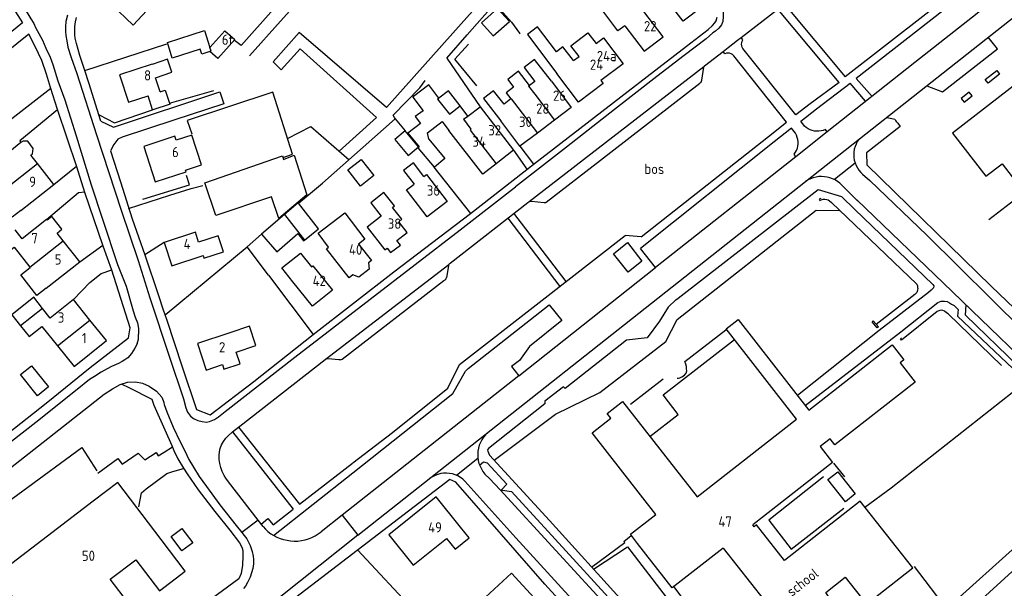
# Model space of a CAD drawing. Header units: metres. Extents: x 233874 to 239264, y 443832 to 448222.
# Tile 35 of 198: x 235202 to 235442, y 444626 to 444764. Entities that reach past the tile are written whole.
import ezdxf

# ---------------------------------------------------------------- set-up
doc = ezdxf.new("R2010")
doc.units = ezdxf.units.M
doc.header["$MEASUREMENT"] = 0
for name, color, linetype in [('BIJGEBOUW', 4, 'Continuous'), ('DAKRAND', 4, 'Continuous'), ('DAKRAND-BYG', 4, 'Continuous'), ('FUNKTIEAAND', 253, 'Continuous'), ('HEG', 253, 'Continuous'), ('HEK', 253, 'Continuous'), ('HOOFDGEBOUW', 4, 'Continuous'), ('HUISNUMMER', 253, 'Continuous'), ('KANTVERH', 253, 'Continuous'), ('MUUR', 253, 'Continuous'), ('OVLIJNOBJ', 253, 'Continuous'), ('RASTER', 253, 'Continuous'), ('TUSSENMUUR', 253, 'Continuous')]:
    doc.layers.add(name, color=color, linetype=linetype)
doc.styles.get("Standard").update_dxf_attribs({"font": 'iso.shx'})

msp = doc.modelspace()

# ---------------------------------------------------------------- linework, layer by layer
at = {"layer": 'BIJGEBOUW'}
msp.add_lwpolyline([(235208.77, 444675.09), (235206.07, 444672.85), (235201.95, 444678.08), (235204.59, 444680.18), (235208.77, 444675.09)], dxfattribs=at)
at = {"layer": 'DAKRAND'}
for p, q in [((235234.12, 444742.57), (235233.01, 444745.93)), ((235310.9, 444741.01), (235309.04, 444743.48))]:
    msp.add_line(p, q, dxfattribs=at)
for points in [[(235349.17, 444762.98), (235347.46, 444761.75), (235343.06, 444767.65), (235346.65, 444770.49), (235348.43, 444769.9), (235349.37, 444770.68)], [(235336.67, 444754.52), (235334.11, 444757.89), (235332.5, 444756.67), (235327.9, 444762.73), (235325.43, 444760.85), (235332.59, 444751.42)], [(235338.02, 444755.54), (235336.06, 444758.13), (235340.21, 444761.28), (235342.17, 444758.69)], [(235331.32, 444749.49), (235327.16, 444754.81), (235324.65, 444752.85), (235327.28, 444749.47), (235325.99, 444748.46)], [(235325.99, 444748.46), (235323.29, 444751.92), (235320.67, 444749.88), (235322.07, 444748.08), (235320.26, 444746.66), (235321.4, 444745.2)], [(235303.89, 444745.41), (235301.45, 444748.65), (235297.69, 444745.82)], [(235235.95, 444746.91), (235237.22, 444747.33), (235238.27, 444744.17)], [(235297.52, 444745.63), (235300.02, 444742.31), (235298.12, 444740.88), (235299.4, 444739.18), (235296.3, 444736.85), (235299.11, 444733.48)], [(235297.69, 444745.82), (235297.49, 444745.67), (235297.52, 444745.63)], [(235309.04, 444743.48), (235306.25, 444747.19), (235303.89, 444745.41)], [(235321.4, 444745.2), (235319.75, 444743.91), (235317.19, 444747.19), (235314.73, 444745.27), (235318.97, 444739.84)], [(235238.27, 444744.17), (235238.36, 444743.91), (235234.15, 444742.51), (235234.12, 444742.57)], [(235301.42, 444735.41), (235301.09, 444736.94), (235304.69, 444739.65), (235306.29, 444737.53)], [(235204.45, 444731.52), (235204.89, 444731.84), (235205.04, 444733.13), (235203.75, 444734.86), (235202.54, 444734.92), (235202.05, 444734.56)], [(235300.24, 444726.27), (235297.71, 444729.59), (235295.29, 444727.75), (235297.82, 444724.43)], [(235292.61, 444718.77), (235293.06, 444719.12), (235290.48, 444722.4), (235287.28, 444719.9), (235289.85, 444716.62)], [(235202.04, 444718.05), (235199.93, 444716.39), (235197.65, 444719.29), (235199.75, 444720.95)], [(235210.84, 444712.52), (235212.03, 444713.47), (235209.55, 444716.55), (235208.41, 444715.63)], [(235277.01, 444709.06), (235274.44, 444712.45), (235280.99, 444717.41), (235285.86, 444710.99), (235284.33, 444709.83)], [(235246.41, 444707.01), (235246.62, 444706.38), (235251.41, 444707.94), (235250.13, 444711.87), (235245.34, 444710.3)], [(235268.32, 444700.66), (235265.64, 444704.02), (235270.14, 444707.62), (235272.82, 444704.27)], [(235208.19, 444699.1), (235205.89, 444697.31), (235201.98, 444702.32), (235204.28, 444704.11)], [(235254.48, 444683.53), (235259.29, 444685.15), (235257.71, 444689.86), (235252.9, 444688.24)], [(235305.7, 444638.13), (235307.82, 444635.5), (235311.26, 444638.27), (235309.14, 444640.9)]]:
    msp.add_lwpolyline(points, dxfattribs=at)
at = {"layer": 'DAKRAND-BYG'}
for p, q in [((235269.55, 444719.89), (235266.27, 444717.05)), ((235269.63, 444719.78), (235269.55, 444719.89))]:
    msp.add_line(p, q, dxfattribs=at)
for points in [[(235317.14, 444760.54), (235321.05, 444764.02), (235318.19, 444767.24), (235314.27, 444763.76), (235317.14, 444760.54)], [(235237.71, 444758.95), (235246.78, 444761.82), (235248.08, 444757.7)], [(235248.08, 444757.7), (235251.74, 444761.8), (235254.16, 444759.65), (235250.02, 444755), (235248.1, 444756.71)], [(235248.1, 444756.71), (235246.11, 444756.08), (235245.73, 444757.28), (235238.92, 444755.12), (235237.71, 444758.95)], [(235298.88, 444733.48), (235295.68, 444737.38), (235293.17, 444735.31), (235296.36, 444731.41), (235298.88, 444733.48)], [(235263.05, 444721.33), (235249.55, 444716.78), (235246.88, 444724.79), (235265.77, 444731.29), (235266.05, 444730.46)], [(235266.05, 444730.46), (235268.61, 444731.47), (235271.66, 444721.84), (235264.91, 444716.1), (235263.05, 444721.33)], [(235284.78, 444723.97), (235281.7, 444727.91), (235284.94, 444730.44), (235288.01, 444726.5), (235284.78, 444723.97)], [(235271.13, 444710.81), (235274.56, 444713.52), (235269.63, 444719.78)], [(235266.27, 444717.05), (235260.68, 444712.23), (235264.38, 444707.94), (235269.54, 444712.4), (235270.92, 444710.65), (235271.13, 444710.81)], [(235402.94, 444647.07), (235398.67, 444652.5), (235401.08, 444654.39), (235405.35, 444648.97), (235402.94, 444647.07)], [(235241.25, 444640.59), (235243.89, 444637.06), (235241.25, 444635.09), (235238.61, 444638.62), (235241.25, 444640.59)]]:
    msp.add_lwpolyline(points, dxfattribs=at)
at = {"layer": 'HEG'}
for p, q in [((235217.59, 444752.13), (235237.56, 444758.62)), ((235238.27, 444744.17), (235249.03, 444747.25)), ((235269.63, 444719.78), (235275.54, 444724.68)), ((235237.14, 444692.58), (235257.18, 444709.2)), ((235262.4, 444702.22), (235273.28, 444687.84))]:
    msp.add_line(p, q, dxfattribs=at)
for points in [[(235313.16, 444748.38), (235307.8, 444754.85), (235311.09, 444758.56)], [(235231.73, 444720.75), (235243.08, 444724.29), (235242.37, 444726.56)], [(235284.06, 444635.39), (235298.43, 444619.9), (235314.55, 444603.04), (235312.81, 444601.55)]]:
    msp.add_lwpolyline(points, dxfattribs=at)
at = {"layer": 'HEK'}
msp.add_lwpolyline([(235188, 444639.17), (235216.87, 444660.29), (235220.55, 444654.56)], dxfattribs=at)
at = {"layer": 'HOOFDGEBOUW'}
for p, q in [((235358.52, 444760.35), (235353.78, 444766.52)), ((235342.17, 444758.69), (235343.98, 444760.07)), ((235343.98, 444760.07), (235348.78, 444753.72)), ((235336.67, 444754.52), (235338.02, 444755.54)), ((235331.32, 444749.49), (235336.14, 444743.1)), ((235310.9, 444741.01), (235313.9, 444743.26)), ((235313.9, 444743.26), (235322.09, 444732.7)), ((235336.14, 444743.1), (235332.05, 444740.01)), ((235332.05, 444740.01), (235327.88, 444736.87)), ((235206.06, 444729.47), (235204.45, 444731.52)), ((235322.09, 444732.7), (235317.81, 444729.38)), ((235300.24, 444726.27), (235300.89, 444726.77)), ((235300.89, 444726.77), (235305.89, 444720.22)), ((235212.35, 444710.59), (235210.84, 444712.52)), ((235245.34, 444710.3), (235244.55, 444712.72)), ((235284.33, 444709.83), (235287.42, 444705.82)), ((235238.81, 444704.53), (235246.41, 444707.01)), ((235272.82, 444704.27), (235273.16, 444704.54)), ((235273.16, 444704.54), (235277.92, 444698.58)), ((235287.42, 444705.82), (235286.73, 444705.28)), ((235204.19, 444704.22), (235204.28, 444704.11)), ((235273.08, 444694.71), (235268.32, 444700.66)), ((235277.92, 444698.58), (235273.08, 444694.71)), ((235222.85, 444686.32), (235218.84, 444691.33)), ((235350.54, 444639.15), (235356.71, 444643.98)), ((235242.08, 444630.15), (235236.21, 444637.85)), ((235352.27, 444636.92), (235350.54, 444639.15))]:
    msp.add_line(p, q, dxfattribs=at)
for points in [[(235368, 444767.63), (235363.4, 444764.11), (235356.34, 444773.34), (235360.94, 444776.86), (235368, 444767.63)], [(235233.92, 444770.65), (235229.95, 444774.4), (235224.07, 444768.17), (235229.38, 444763.16), (235233.8, 444767.84)], [(235349.17, 444762.98), (235353.9, 444756.81), (235358.52, 444760.35)], [(235463.24, 444745.43), (235453.79, 444757.62), (235444.87, 444750.7), (235445.64, 444749.71), (235429.01, 444736.82), (235437.14, 444726.34), (235441.1, 444729.41), (235446.27, 444722.73), (235456.6, 444730.73), (235456.91, 444730.68), (235462.66, 444735.14), (235459.69, 444738.96), (235462.29, 444740.97), (235460.49, 444743.29), (235463.24, 444745.43)], [(235235.95, 444746.91), (235234.8, 444750.36), (235238.78, 444751.68), (235237.73, 444754.84), (235234.04, 444753.61), (235234.02, 444753.66), (235226.07, 444751.02), (235228.28, 444744.36), (235233.01, 444745.93)], [(235348.78, 444753.72), (235343.38, 444749.64), (235343.89, 444748.96), (235337.88, 444744.42), (235332.59, 444751.42)], [(235327.88, 444736.87), (235323.64, 444733.66), (235318.97, 444739.84)], [(235246, 444729.11), (235243.66, 444736.35), (235239.86, 444735.13), (235239.56, 444736.08), (235231.96, 444733.63), (235234.75, 444724.99), (235242.29, 444727.43), (235242.15, 444727.87), (235246, 444729.11)], [(235317.81, 444729.38), (235314.57, 444726.86), (235306.29, 444737.53)], [(235202.05, 444734.56), (235196.53, 444730.22), (235194.67, 444732.58)], [(235301.42, 444735.41), (235305.35, 444730.7), (235302.79, 444728.57), (235298.86, 444733.28), (235299.11, 444733.48)], [(235202.04, 444718.05), (235210.07, 444724.38), (235206.06, 444729.47)], [(235305.89, 444720.22), (235301.01, 444716.5), (235296.02, 444723.05), (235297.82, 444724.43)], [(235289.85, 444716.62), (235286.41, 444713.93), (235290.71, 444708.43), (235291.25, 444708.85)], [(235293.64, 444710.72), (235296.16, 444712.69), (235294.13, 444715.29), (235294.88, 444715.87), (235292.61, 444718.77)], [(235208.41, 444715.63), (235208.29, 444715.78), (235202.34, 444711.14), (235200.64, 444713.31)], [(235244.55, 444712.72), (235236.95, 444710.24), (235238.81, 444704.53)], [(235208.19, 444699.1), (235216.35, 444705.47), (235212.35, 444710.59)], [(235291.25, 444708.85), (235292.08, 444707.76), (235294.49, 444709.6), (235293.64, 444710.72)], [(235195.45, 444709.19), (235197.4, 444706.69), (235200.42, 444709.05), (235204.19, 444704.22)], [(235282.9, 444702.33), (235281.98, 444701.62), (235276.53, 444708.68), (235277.01, 444709.06)], [(235286.73, 444705.28), (235286.89, 444703.72), (235284.36, 444701.76), (235282.9, 444702.33)], [(235207.3, 444694.16), (235205.14, 444696.86), (235199.8, 444692.59), (235201.93, 444689.93)], [(235218.84, 444691.33), (235214.83, 444696.34), (235209.17, 444691.82), (235207.3, 444694.16)], [(235356.71, 444643.98), (235341.19, 444663.84), (235345.78, 444667.43), (235344.9, 444668.56), (235348.64, 444671.49), (235366.82, 444648.23), (235391.04, 444667.17), (235373.85, 444689.16), (235376.77, 444691.44), (235393.99, 444669.41), (235414.32, 444685.3), (235417.19, 444681.63), (235416.26, 444680.89), (235419.9, 444676.23), (235400.35, 444660.95), (235399.2, 444662.42), (235396.77, 444660.53), (235399.82, 444656.63), (235380.35, 444641.41)], [(235201.93, 444689.93), (235204.04, 444687.3), (235207.14, 444689.79), (235210.96, 444685.02)], [(235252.9, 444688.24), (235245.02, 444685.6), (235247.18, 444679.15), (235251.12, 444680.47), (235251.49, 444679.36), (235255.44, 444680.69), (235254.48, 444683.53)], [(235210.96, 444685.02), (235214.97, 444680.01), (235222.85, 444686.32)], [(235236.21, 444637.85), (235225.64, 444651.73), (235219.66, 444647.18)], [(235219.66, 444647.18), (235195.95, 444629.11), (235206.62, 444615.1), (235217.65, 444623.51), (235222.09, 444617.68), (235228.22, 444622.36), (235223.79, 444628.18), (235230.03, 444632.94), (235235.8, 444625.36), (235242.08, 444630.15)], [(235309.14, 444640.9), (235303.23, 444648.24), (235291.72, 444638.97), (235297.63, 444631.63), (235305.7, 444638.13)], [(235373.14, 444635.78), (235383.15, 444623.06), (235372.11, 444614.37), (235374.87, 444610.86), (235375.87, 444611.65), (235379.52, 444607.02), (235399.59, 444622.8), (235398.14, 444624.92), (235402.9, 444628.66), (235408.07, 444622.09), (235419.33, 444630.95), (235406.52, 444647.23), (235388.13, 444632.76), (235381.29, 444641.46), (235380.68, 444640.99), (235380.35, 444641.41)], [(235373.14, 444635.78), (235360.74, 444626.09), (235352.27, 444636.92)], [(235327.12, 444623.69), (235321.59, 444629.68), (235312.05, 444620.87), (235317.58, 444614.89)]]:
    msp.add_lwpolyline(points, dxfattribs=at)
at = {"layer": 'KANTVERH'}
for p, q in [((235493.76, 444812.44), (235419.89, 444754.05)), ((235407.95, 444736.71), (235488.98, 444800.7)), ((235377.52, 444760.14), (235386.45, 444767.05)), ((235401.4, 444749.18), (235386.45, 444767.05)), ((235388.07, 444768.3), (235402.91, 444750.61)), ((235376.65, 444759.47), (235377.52, 444760.14)), ((235377.95, 444759.57), (235377.52, 444760.14)), ((235373.14, 444756.76), (235374.37, 444757.71)), ((235374.37, 444757.71), (235376.65, 444759.47)), ((235305.82, 444755.11), (235313.9, 444743.26)), ((235373.56, 444756.2), (235373.14, 444756.76)), ((235325.91, 444720.19), (235368.47, 444753.08)), ((235419.89, 444754.05), (235398.5, 444737.16)), ((235198.39, 444739.3), (235209.31, 444747.82)), ((235407.84, 444744.67), (235404.11, 444749.04)), ((235284.16, 444638.9), (235407.95, 444736.71)), ((235398.5, 444737.16), (235390.85, 444731.12)), ((235398.5, 444737.16), (235398.05, 444737.71)), ((235323.64, 444733.66), (235326.92, 444729.3)), ((235322.09, 444732.7), (235325.31, 444728.04)), ((235390.85, 444731.12), (235356.62, 444704.1)), ((235390.85, 444731.12), (235390.47, 444731.74)), ((235210.07, 444724.38), (235215.58, 444728.84)), ((235405.31, 444729.54), (235400.26, 444725.54)), ((235401.58, 444724.66), (235405.87, 444720.4)), ((235334.91, 444700.71), (235322.17, 444717.34)), ((235320.64, 444716.15), (235333.36, 444699.5)), ((235353.17, 444711.59), (235349.24, 444711.93)), ((235216.35, 444705.47), (235221.99, 444709.57)), ((235346.42, 444707.49), (235349.81, 444710.19)), ((235349.81, 444710.19), (235353.35, 444705.69)), ((235349.99, 444702.99), (235346.42, 444707.49)), ((235356.62, 444704.1), (235353.04, 444708.78)), ((235353.35, 444705.69), (235349.99, 444702.99)), ((235323.33, 444677.75), (235356.62, 444704.1)), ((235330.77, 444695.02), (235333.82, 444691.2)), ((235361.61, 444696.23), (235359.74, 444694.44)), ((235359.74, 444694.44), (235357.61, 444691.09)), ((235333.82, 444691.2), (235325.97, 444684.89)), ((235357.61, 444691.09), (235354.67, 444687.03)), ((235349.56, 444686.39), (235334.66, 444674.62)), ((235354.67, 444687.03), (235349.56, 444686.39)), ((235325.97, 444684.89), (235323.5, 444681.49)), ((235323.5, 444681.49), (235321.58, 444679.98)), ((235321.58, 444679.98), (235323.33, 444677.75)), ((235323.33, 444677.75), (235280.33, 444643.77)), ((235334.24, 444675.07), (235329.66, 444671.6)), ((235334.66, 444674.62), (235334.24, 444675.07)), ((235253.56, 444664.07), (235255.08, 444665.24)), ((235253.56, 444664.07), (235268.38, 444645.24)), ((235255.08, 444665.24), (235269.93, 444646.46)), ((235308.14, 444653.52), (235313.39, 444657.67)), ((235313.79, 444656.01), (235314.72, 444656.78)), ((235314.72, 444656.78), (235315.64, 444656.53)), ((235315.64, 444656.53), (235320.44, 444651.34)), ((235269.93, 444646.46), (235282.79, 444656.49)), ((235320.44, 444651.34), (235319.17, 444649.94)), ((235259.82, 444642.59), (235255.83, 444639.6)), ((235261.02, 444641.03), (235259.82, 444642.59)), ((235280.33, 444643.77), (235275.2, 444639.74)), ((235280.33, 444643.77), (235284.16, 444638.9)), ((235284.16, 444638.9), (235251.86, 444613.33))]:
    msp.add_line(p, q, dxfattribs=at)
for points in [[(235157.2, 444824.17), (235163.46, 444818.3), (235165.98, 444816.07), (235167.08, 444814.64), (235168.61, 444812.53), (235170.09, 444810.2), (235172.58, 444806.8), (235176.15, 444801.76), (235180.51, 444795.63), (235182.52, 444792.89), (235186.12, 444787.84), (235189.92, 444782.43), (235193.35, 444777.49), (235194.78, 444775.5), (235197.23, 444772.11), (235199.6, 444768.2), (235202.45, 444763.76), (235195.05, 444757.76), (235194.88, 444758)], [(235494.97, 444820.12), (235459.66, 444792.49), (235405.57, 444750.13), (235409.47, 444745.82)], [(235412.99, 444740.7), (235414.65, 444740.36), (235414.94, 444740.23), (235415.17, 444739.96), (235415.33, 444739.73), (235415.69, 444739.3), (235416.28, 444738.44), (235408.08, 444732.03), (235408.16, 444729.1), (235438.45, 444699.58), (235453.58, 444685.11), (235456.38, 444684.67), (235466.99, 444690.98), (235505.46, 444714.59), (235530.6, 444729.84), (235563.71, 444750.07), (235585.57, 444763.6), (235586.67, 444768.01), (235568.68, 444796.22), (235568.06, 444797.11), (235566.24, 444796.03)], [(235450.19, 444788.19), (235450.47, 444787.83), (235423.28, 444766.43), (235402.91, 444750.61)], [(235201.23, 444769.69), (235202.18, 444768.29), (235202.8, 444767.38), (235204.47, 444764.67), (235205.16, 444763.56), (235205.61, 444762.6)], [(235213.37, 444765.6), (235213.01, 444764.02), (235212.86, 444762.78), (235212.9, 444761.65), (235212.95, 444760.63), (235213.19, 444759.35), (235213.43, 444757.82), (235214.26, 444755.29), (235215.63, 444751.4), (235220.41, 444736.46), (235226.46, 444718.11), (235230.59, 444705.81)], [(235221.52, 444739.81), (235218.58, 444749.13), (235217.59, 444752.12), (235216.41, 444755.78), (235215.56, 444758.68), (235215.29, 444759.95), (235215.13, 444760.78), (235215.14, 444761.82), (235215.18, 444762.84), (235215.36, 444763.94), (235215.6, 444765.02)], [(235236.95, 444710.24), (235232.21, 444707.18), (235235.52, 444697.3), (235236.73, 444693.78), (235237.5, 444691.53), (235241.29, 444679.89), (235244.79, 444669.52), (235248.11, 444668.24), (235258.75, 444676.34), (235273.28, 444687.84), (235292.9, 444703.05), (235311.59, 444717.3), (235327.14, 444729.47), (235354.64, 444750.63), (235364.2, 444758.01), (235369.5, 444762.12), (235370.56, 444763.04), (235371.1, 444763.72), (235371.45, 444764.25), (235371.68, 444765.07)], [(235373.14, 444766.53), (235373.18, 444765.23), (235373.03, 444764.07), (235372.71, 444763.25), (235372.08, 444762.46), (235371.31, 444761.68), (235370.65, 444761.26), (235369, 444759.86), (235363.64, 444755.75), (235356.99, 444750.66), (235346.63, 444742.58), (235334.96, 444733.41), (235322.52, 444723.77)], [(235205.61, 444762.6), (235206.02, 444761.85), (235207.28, 444759.52), (235208.08, 444757.53), (235209.13, 444755.34), (235209.82, 444753.58), (235211.06, 444749.58), (235212.77, 444744.94), (235215.46, 444736.2), (235219.16, 444724.27), (235221.94, 444715.92), (235225.6, 444704.87), (235225.6, 444704.84), (235227.64, 444699.58), (235229.42, 444693.56), (235229.83, 444692.06), (235230.41, 444690.67), (235230.71, 444689.25), (235230.7, 444687.92)], [(235407.14, 444726.84), (235408.88, 444725.31), (235422.8, 444711.99), (235446.25, 444688.8), (235451.25, 444684.42), (235452.11, 444683.84), (235453.15, 444683.15), (235454.22, 444682.7), (235455.18, 444682.53), (235455.94, 444682.53), (235456.75, 444682.68), (235457.7, 444682.91), (235458.4, 444683.24), (235459.27, 444683.73), (235475.58, 444693.75), (235506.89, 444712.98), (235550.43, 444739.71), (235579.53, 444757.49), (235587.02, 444762.05), (235587.59, 444762.36), (235588.17, 444762.98), (235588.68, 444763.73)], [(235187.73, 444655.02), (235195.72, 444661.34), (235208.19, 444671.07), (235218.89, 444679.77), (235228.28, 444687.01), (235228.64, 444689.44), (235224.22, 444703.5), (235222.07, 444709.32), (235217.64, 444722.42), (235215.64, 444728.66), (235210.96, 444742.61), (235209.26, 444747.98), (235208.3, 444751.22), (235207.11, 444754.54), (235206.28, 444756.22), (235204.92, 444759.09), (235204, 444760.98), (235190.08, 444749.82), (235190.41, 444749.43)], [(235422.76, 444748.41), (235426.63, 444746.95), (235439.98, 444757.43), (235437.76, 444760.26)], [(235377.98, 444757.48), (235377.79, 444757.8), (235377.67, 444758.15), (235377.62, 444758.52), (235377.66, 444758.89), (235377.77, 444759.25), (235377.95, 444759.57)], [(235401.4, 444749.18), (235394.35, 444744.01), (235390.86, 444741.28), (235377.98, 444757.48)], [(235343.24, 444730.26), (235367.45, 444749), (235367.65, 444749.17), (235367.82, 444749.31), (235367.88, 444749.51), (235367.94, 444749.76), (235368.45, 444752.96), (235368.48, 444753.13), (235368.59, 444753.24), (235373.14, 444756.76)], [(235353.17, 444711.59), (235384.18, 444736.07), (235388.58, 444739.53), (235375.73, 444755.72)], [(235375.73, 444755.72), (235375.44, 444755.98), (235375.1, 444756.18), (235374.72, 444756.3), (235374.33, 444756.35), (235373.94, 444756.32), (235373.56, 444756.2)], [(235437.01, 444749.91), (235439.8, 444752.11), (235440.51, 444751.2), (235437.72, 444749.01), (235437.01, 444749.91)], [(235392.98, 444738.58), (235392.04, 444739.77), (235395.9, 444742.75), (235404.11, 444749.04)], [(235221.52, 444739.81), (235224.62, 444738.34), (235250.53, 444746.9), (235251.49, 444743.97), (235239.33, 444739.98), (235226.69, 444735.86), (235225.61, 444735.42), (235224.64, 444734.1), (235223.88, 444732.53), (235226.27, 444724.99)], [(235433.79, 444745.92), (235433.08, 444746.83), (235431.15, 444745.31), (235431.86, 444744.41), (235433.79, 444745.92)], [(235210.98, 444742.57), (235201.75, 444735.02), (235202.05, 444734.56)], [(235398.05, 444737.71), (235397.54, 444737.51), (235397.01, 444737.38), (235396.47, 444737.3), (235395.93, 444737.3), (235395.38, 444737.36), (235394.85, 444737.49), (235394.34, 444737.67), (235393.85, 444737.92), (235393.4, 444738.23), (235392.98, 444738.58)], [(235390.74, 444736.81), (235389.76, 444738.04), (235385.58, 444734.7), (235353.04, 444708.78)], [(235390.47, 444731.74), (235390.78, 444732.18), (235391.04, 444732.66), (235391.23, 444733.16), (235391.36, 444733.69), (235391.42, 444734.23), (235391.41, 444734.77), (235391.34, 444735.31), (235391.2, 444735.83), (235391, 444736.33), (235390.74, 444736.81)], [(235406.21, 444735.34), (235405.84, 444734.78), (235405.53, 444734.18), (235405.28, 444733.56), (235405.11, 444732.91), (235405, 444732.25), (235404.96, 444731.58), (235405, 444730.9), (235405.11, 444730.24), (235405.29, 444729.59), (235405.54, 444728.97), (235405.85, 444728.37), (235406.23, 444727.82), (235406.66, 444727.3), (235407.14, 444726.84)], [(235306.29, 444704.87), (235306.4, 444705.04), (235306.6, 444705.21), (235325.54, 444719.97), (235325.83, 444720.14), (235326, 444720.25), (235326.2, 444720.28), (235326.48, 444720.27), (235329.54, 444719.96), (235329.73, 444719.96), (235329.93, 444719.96), (235330.05, 444720.04), (235343.24, 444730.26)], [(235401.58, 444724.66), (235401.03, 444725.08), (235400.44, 444725.44), (235399.82, 444725.74), (235399.18, 444725.98), (235398.51, 444726.15), (235397.83, 444726.25), (235397.14, 444726.29), (235396.45, 444726.26), (235395.77, 444726.15), (235395.1, 444725.98), (235394.45, 444725.75), (235393.83, 444725.45), (235393.24, 444725.09)], [(235226.27, 444724.99), (235229.13, 444715.99), (235232.21, 444707.18)], [(235228.27, 444718.46), (235238.33, 444721.73), (235243.53, 444723.35), (235246.39, 444724.06)], [(235230.59, 444705.81), (235233.47, 444696.72), (235238.12, 444682.55), (235241.67, 444672.15), (235242.24, 444669.94), (235242.65, 444668.92), (235243.35, 444667.95), (235244.08, 444667.37), (235245.13, 444666.88), (235246.2, 444666.64), (235247.25, 444666.49), (235247.98, 444666.6), (235249.21, 444667.1), (235250.17, 444667.77), (235251.77, 444669.02), (235268.75, 444682.25), (235287.12, 444696.4), (235309.09, 444713.34), (235322.52, 444723.77)], [(235208.29, 444715.78), (235216.03, 444722.38), (235217.59, 444722.57)], [(235361.61, 444696.23), (235362.21, 444696.68), (235396.33, 444723.13)], [(235396.33, 444723.13), (235401.97, 444721.46), (235405.25, 444718.23), (235424.24, 444699.98), (235424.46, 444699.64), (235424.4, 444699.21), (235424.17, 444698.9), (235423.83, 444698.57), (235423.2, 444698.03), (235411.17, 444688.78), (235391.25, 444672.91)], [(235405.7, 444720.57), (235428.98, 444698.32), (235433.73, 444693.69), (235449.39, 444678.53)], [(235282.94, 444656.55), (235292.55, 444663.9), (235306.02, 444674.75), (235308.93, 444680.53), (235328.33, 444695.57), (235349.24, 444711.93)], [(235276.19, 444681.7), (235306.29, 444704.87), (235306.26, 444704.73), (235306.23, 444704.5), (235305.77, 444701.71)], [(235214.83, 444696.34), (235218.79, 444700.46), (235221.55, 444702.7), (235224.19, 444703.58)], [(235255.08, 444665.24), (235255.39, 444665.48), (235276.19, 444681.7), (235276.36, 444681.86), (235276.53, 444681.95), (235276.76, 444681.97), (235276.9, 444681.97), (235279.53, 444681.69), (235279.76, 444681.69), (235279.95, 444681.66), (235280.1, 444681.68), (235280.3, 444681.8), (235305.11, 444700.92), (235305.43, 444701.09), (235305.54, 444701.25), (235305.63, 444701.4), (235305.69, 444701.56), (235305.77, 444701.71)], [(235263.58, 444638.87), (235282.94, 444654.08), (235307.31, 444673.41), (235310.36, 444678.9), (235310.99, 444679.51), (235330.77, 444695.02)], [(235393.15, 444670.48), (235416.43, 444688.45), (235425.47, 444695.63), (235426.27, 444695.91), (235427.12, 444695.93), (235427.71, 444695.81), (235428.3, 444695.55), (235428.78, 444695.2), (235429.4, 444694.86), (235430.41, 444693.89), (235430.28, 444692.3), (235445.26, 444678.08), (235447.58, 444677.58), (235452.06, 444672.89), (235468.47, 444657.22), (235483.28, 444642.8), (235496.91, 444629.73), (235496.81, 444625.46)], [(235453.68, 444674.29), (235449.65, 444678.35), (235449.32, 444678.58), (235448.83, 444678.7), (235448.5, 444678.76), (235445.87, 444679.52), (235445.45, 444679.7), (235445.11, 444680.01), (235432.17, 444692.48), (235432.34, 444695.05)], [(235230.33, 444685.57), (235230.65, 444686.7), (235230.7, 444687.92)], [(235230.33, 444685.57), (235229.76, 444684.47), (235228.95, 444683.18), (235228.09, 444682.14), (235227.35, 444681.66), (235226.72, 444681.25), (235225.84, 444680.77), (235224.14, 444680), (235223.08, 444679.44), (235221.55, 444678.61), (235219.92, 444677.6), (235218.78, 444676.82), (235215.76, 444674.39), (235205.68, 444666.39), (235191.16, 444655.12)], [(235355.31, 444662.96), (235362.15, 444668.34), (235358.49, 444673.07), (235375.89, 444686.56)], [(235194.12, 444651.16), (235206.28, 444660.66), (235222.34, 444673.28), (235224.31, 444674.56), (235226.21, 444675.62), (235228.03, 444676.19), (235229.96, 444676.29), (235231.68, 444675.96), (235233.26, 444675.24), (235235.06, 444674), (235236.35, 444672.52), (235236.71, 444671.72), (235236.85, 444671.27), (235236.95, 444670.73), (235237.62, 444668.99), (235239.17, 444665.21), (235240.86, 444661.68), (235241.97, 444659.47), (235242.91, 444657.36)], [(235226.62, 444675.74), (235228.3, 444674.92), (235233.94, 444672.09), (235234.38, 444670.61), (235237.09, 444664.61), (235238.81, 444660.74), (235239.28, 444659.52), (235240.28, 444657.56), (235241.61, 444655.22), (235242.56, 444653.85), (235245.19, 444649.95), (235249.3, 444644.73), (235252.9, 444640.14), (235255.31, 444637.05), (235255.98, 444635.8), (235256.08, 444635.06), (235256.1, 444633.82), (235255.99, 444631.58), (235255.72, 444629.55), (235255.17, 444628.31), (235249.92, 444624.51), (235241.48, 444618.11)], [(235329.66, 444671.6), (235329.73, 444670.95), (235315.95, 444660.07), (235315.75, 444659.71), (235315.78, 444659.42), (235315.97, 444658.99), (235316.25, 444658.45), (235330.81, 444642.46), (235348.77, 444622.72), (235349.05, 444622.38), (235349.1, 444621.95), (235349.08, 444619.8), (235349.36, 444619.4), (235350.31, 444618.46), (235371.84, 444595.74), (235368.86, 444595.68), (235360.9, 444603.71), (235346.39, 444619.71), (235346.14, 444620), (235346, 444620.17), (235345.91, 444620.31), (235345.92, 444620.45)], [(235252.59, 444663.18), (235253.39, 444663.94), (235253.56, 444664.07)], [(235316.35, 444664.33), (235315.77, 444663.87), (235315.24, 444663.35), (235314.76, 444662.78), (235314.35, 444662.16), (235314.01, 444661.5), (235313.73, 444660.81), (235313.53, 444660.09), (235313.4, 444659.36), (235313.35, 444658.62), (235313.37, 444657.88), (235313.48, 444657.14), (235313.65, 444656.42), (235313.9, 444655.72), (235314.23, 444655.05), (235314.62, 444654.41), (235315.07, 444653.82)], [(235259.82, 444642.59), (235252.65, 444651.89), (235251.95, 444652.83), (235251.54, 444653.46), (235251.09, 444654.45), (235250.76, 444655.42), (235250.52, 444656.35), (235250.3, 444657.35), (235250.31, 444658.31), (235250.4, 444659.21), (235250.58, 444660.06), (235250.87, 444660.94), (235251.39, 444661.78), (235251.96, 444662.54), (235252.59, 444663.18)], [(235220.77, 444654.04), (235225.61, 444657.59), (235226.73, 444656.22), (235230.58, 444658.9), (235232.21, 444657.27), (235235, 444659.03), (235235.5, 444658.28), (235236.95, 444659.15), (235238.94, 444660.41)], [(235242.91, 444657.36), (235244.08, 444655.48), (235245.47, 444653.23), (235247.23, 444650.81), (235250.47, 444646.33), (235254.45, 444641.31), (235255.83, 444639.6)], [(235230.76, 444645.82), (235231.42, 444649.24), (235232.54, 444650.24), (235237.61, 444653.96), (235239.03, 444654.4), (235241.65, 444655.17)], [(235350.68, 444604.01), (235329.73, 444626.95), (235308.03, 444651.85), (235306.51, 444652.49), (235269.05, 444623.78), (235245.71, 444605.41), (235233.43, 444595.66)], [(235310.24, 444652.09), (235309.71, 444652.57), (235309.13, 444652.99), (235308.51, 444653.35), (235307.85, 444653.63), (235307.17, 444653.84), (235306.46, 444653.98), (235305.75, 444654.03), (235305.03, 444654.01), (235304.32, 444653.91), (235303.63, 444653.74), (235302.95, 444653.48), (235302.32, 444653.16), (235301.71, 444652.77)], [(235310.24, 444652.09), (235322.65, 444638.26), (235343.18, 444615.75), (235349.03, 444609.24), (235350.55, 444607.52), (235351.27, 444606.61), (235352, 444605.41), (235352.43, 444603.94), (235352.59, 444602.32)], [(235315.07, 444653.82), (235316.19, 444652.74), (235318.8, 444649.99), (235321.55, 444649.58), (235332.21, 444637.97)], [(235397.62, 444653.1), (235384.27, 444642.56), (235389.69, 444635.48), (235402.53, 444645.52)], [(235332.21, 444637.97), (235346.89, 444621.86), (235347, 444621.72), (235347.03, 444621.52), (235346.92, 444621.41), (235346.77, 444621.24), (235346.06, 444620.62), (235345.92, 444620.45), (235318.8, 444649.99)], [(235260.61, 444641.61), (235262.22, 444642.99), (235263.51, 444641.45), (235268.38, 444645.24)], [(235261.02, 444641.03), (235261.6, 444640.4), (235262.23, 444639.82), (235262.91, 444639.29), (235263.64, 444638.84), (235264.4, 444638.45), (235265.2, 444638.13), (235266.02, 444637.88)], [(235266.02, 444637.88), (235266.88, 444637.67), (235267.76, 444637.54), (235268.64, 444637.48), (235269.53, 444637.5), (235270.41, 444637.6), (235271.27, 444637.78), (235272.12, 444638.03), (235272.95, 444638.35), (235273.74, 444638.75), (235274.49, 444639.21), (235275.2, 444639.74)], [(235255.83, 444639.6), (235256.46, 444638.83), (235257.07, 444638), (235257.91, 444636.43), (235258.35, 444634.98), (235258.65, 444633.79), (235258.72, 444633.03), (235258.71, 444631.98), (235258.53, 444630.79), (235258.21, 444629.72), (235257.89, 444628.71), (235257.28, 444627.41), (235256.79, 444626.51), (235256.3, 444625.95)], [(235341.09, 444631.16), (235349.17, 444637.1), (235348.91, 444637.41), (235350.77, 444638.85)], [(235341.54, 444630.66), (235349.83, 444636.1), (235366.22, 444614.76), (235386.76, 444587.44), (235409.38, 444605.16)], [(235406.59, 444611.62), (235407.41, 444612.12), (235410.9, 444607.41), (235427.8, 444620.72), (235419.8, 444631.28)], [(235361.09, 444626.36), (235368.41, 444616.52), (235373.32, 444620.58), (235373.8, 444619.92)]]:
    msp.add_lwpolyline(points, dxfattribs=at)
at = {"layer": 'MUUR'}
msp.add_line((235350.54, 444670.8), (235358.56, 444677.01), dxfattribs=at)
for points in [[(235251.06, 444778.43), (235263.58, 444767.09), (235255.68, 444758.2), (235254.11, 444759.41)], [(235265.9, 444730.92), (235268.24, 444731.72), (235263.41, 444746.83), (235242.56, 444739.92), (235243.64, 444736.65)], [(235396.93, 444720.91), (235396.56, 444720.75), (235396.67, 444720.46), (235397.04, 444720.63), (235397.49, 444720.77), (235397.95, 444720.79), (235398.4, 444720.73), (235398.77, 444720.58), (235399.07, 444720.33), (235399.52, 444719.95), (235420.31, 444700.04), (235420.47, 444699.65), (235420.53, 444699.28), (235420.55, 444698.99), (235420.52, 444698.65), (235420.46, 444698.32), (235420.35, 444698.06), (235420.14, 444697.84), (235419.86, 444697.56), (235410.47, 444690.26)], [(235262.4, 444702.22), (235257.18, 444709.2), (235260.68, 444712.23)], [(235441.01, 444680.28), (235427.94, 444692.86), (235427.6, 444693.12), (235427.1, 444693.52), (235426.7, 444693.67), (235426.33, 444693.7), (235425.96, 444693.67), (235425.68, 444693.59), (235425.31, 444693.43), (235416.64, 444686.46), (235416.38, 444686.75), (235416.58, 444686.97)], [(235410.98, 444689.69), (235410.66, 444689.41), (235409.43, 444690.89), (235409.72, 444691.17), (235410.98, 444689.69)], [(235361.93, 444677.2), (235362.27, 444677.17), (235362.61, 444677.25), (235363.09, 444677.47), (235363.69, 444677.86), (235364.12, 444678.4), (235364.27, 444678.93), (235364.25, 444679.44), (235364.2, 444680.01), (235364.03, 444680.61), (235363.81, 444681.23), (235373.82, 444688.92)]]:
    msp.add_lwpolyline(points, dxfattribs=at)
at = {"layer": 'OVLIJNOBJ'}
msp.add_lwpolyline([(235317.36, 444657.23), (235332.26, 444668.41), (235343.07, 444673.65), (235359.21, 444686.09), (235361.96, 444691.44), (235395.8, 444718.06), (235401.52, 444718.04)], dxfattribs=at)
at = {"layer": 'RASTER'}
for p, q in [((235293.22, 444740.39), (235293.09, 444740.65)), ((235275.54, 444724.68), (235293.25, 444740.36)), ((235293.24, 444740.36), (235293.22, 444740.39)), ((235293.24, 444740.36), (235295.68, 444737.38)), ((235302.64, 444728.6), (235311.55, 444717.28)), ((235437.91, 444715.84), (235446.35, 444722.3)), ((235400.07, 444656.46), (235402.75, 444653.13))]:
    msp.add_line(p, q, dxfattribs=at)
for points in [[(235257.75, 444755.69), (235265.28, 444764.16), (235304.8, 444808), (235329.9, 444786.21), (235323.58, 444779.39), (235311.36, 444765.78), (235291.09, 444743.13), (235269.81, 444761.37), (235263.51, 444754.21), (235265.44, 444752.27), (235270.05, 444757.38), (235288.66, 444740.66), (235279.61, 444732.45)], [(235305.82, 444755.1), (235310.8, 444760.77), (235317.55, 444768.41), (235321.61, 444763.92), (235323.54, 444761.18), (235323.68, 444761.03)], [(235293.09, 444740.65), (235292.77, 444741.24), (235299.2, 444747.89), (235300.55, 444749.69)], [(235221.06, 444741.28), (235224.86, 444739.39), (235234.12, 444742.57)], [(235267.01, 444735.56), (235272.7, 444738.44), (235281.98, 444730.39)], [(235407.7, 444645.74), (235414.05, 444650.42), (235443.55, 444673.66), (235464.45, 444654.09), (235427.6, 444620.99)], [(235453.98, 444593.1), (235487.77, 444624.07), (235487.79, 444631.91), (235479.82, 444639.24), (235467.71, 444651.42), (235467.34, 444651.76), (235434.38, 444621.71), (235390.13, 444581.8), (235413.26, 444556.34), (235445.49, 444585.59)]]:
    msp.add_lwpolyline(points, dxfattribs=at)
at = {"layer": 'TUSSENMUUR'}
for p, q in [((235248.37, 444756.79), (235248.08, 444757.7)), ((235248.37, 444756.79), (235248.1, 444756.71)), ((235325.75, 444748.28), (235325.99, 444748.46)), ((235325.75, 444748.28), (235327.25, 444746.31)), ((235297.69, 444745.82), (235297.52, 444745.63)), ((235303.57, 444745.16), (235303.89, 444745.41)), ((235327.25, 444746.31), (235332.05, 444740.01)), ((235321.47, 444745.25), (235321.4, 444745.2)), ((235321.47, 444745.25), (235323.13, 444743.09)), ((235323.13, 444743.09), (235327.88, 444736.87)), ((235309.89, 444740.24), (235310.9, 444741.01)), ((235198.03, 444723.13), (235206.06, 444729.47)), ((235266.27, 444717.05), (235271.13, 444710.81)), ((235204.19, 444704.22), (235212.35, 444710.59)), ((235207.3, 444694.16), (235201.93, 444689.93)), ((235210.96, 444685.02), (235218.84, 444691.33))]:
    msp.add_line(p, q, dxfattribs=at)
for points in [[(235303.57, 444745.16), (235306.45, 444741.47), (235309.04, 444743.48)], [(235309.89, 444740.24), (235311.65, 444737.86), (235311.46, 444737.59), (235317.81, 444729.38)]]:
    msp.add_lwpolyline(points, dxfattribs=at)

# ---------------------------------------------------------------- texts
at = {"layer": 'FUNKTIEAAND'}
msp.add_text('bos', height=2.5, dxfattribs=at).set_placement((235353.97, 444726.9))
msp.add_text('school', height=2.5, rotation=37.8901, dxfattribs=at).set_placement((235389.85, 444623.81))
at = {"layer": 'HUISNUMMER'}
for s, p in [('22', (235353.84, 444761.66)), ('6t', (235250.99, 444758.37)), ('24a', (235342.36, 444754.38)), ('24', (235340.68, 444752.28)), ('8', (235232.05, 444749.68)), ('26', (235331.69, 444744.73)), ('28', (235327.58, 444741.57)), ('30', (235323.41, 444738.36)), ('32', (235315.92, 444736.3)), ('34', (235312.05, 444733.55)), ('6', (235238.86, 444731)), ('9', (235204.05, 444723.76)), ('36', (235300.95, 444721.63)), ('38', (235291.43, 444713.56)), ('7', (235204.58, 444710)), ('4', (235241.68, 444708.62)), ('40', (235281.98, 444707.25)), ('5', (235210.27, 444704.85)), ('42', (235273.12, 444699.62)), ('3', (235211.04, 444690.7)), ('1', (235216.9, 444685.67)), ('2', (235250.3, 444683.45)), ('49', (235301.26, 444639.57)), ('47', (235372, 444641)), ('50', (235216.9, 444632.66))]:
    msp.add_text(s, height=2.5, dxfattribs=at).set_placement(p)

doc.saveas('drawing.dxf')
